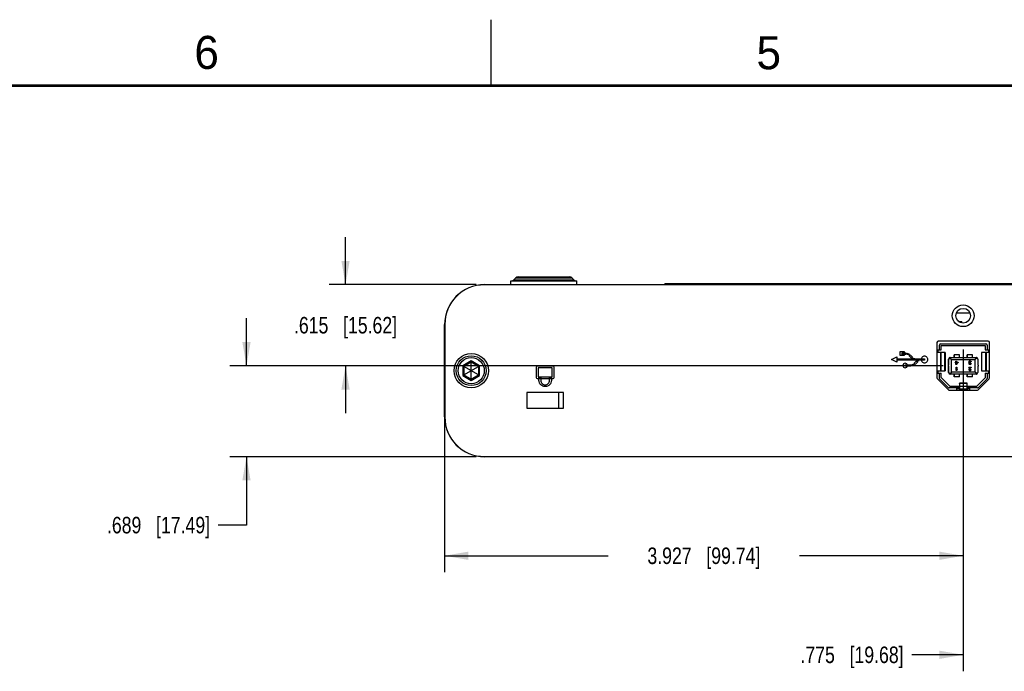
# Model space of a CAD drawing. Header units: inches. Extents: x 0 to 34, y 0 to 22.
# Tile 14 of 37: x 9.2 to 16.6, y 17.1 to 22. Entities that reach past the tile are written whole.
import ezdxf

# ---------------------------------------------------------------- set-up
doc = ezdxf.new("R2010")
doc.units = ezdxf.units.IN
doc.header["$LTSCALE"] = 1.87
doc.header["$MEASUREMENT"] = 0
doc.layers.get('0').update_dxf_attribs({"linetype": 'CONTINUOUS'})
for name, color, linetype in [('02___PRT_ALL_AXES', 7, 'CONTINUOUS'), ('DATUMCURVES', 7, 'CONTINUOUS'), ('DIMENSIONS', 7, 'CONTINUOUS')]:
    doc.layers.add(name, color=color, linetype=linetype)
doc.styles.get("Standard").update_dxf_attribs({"font": 'txt', "width": 0.8})
doc.styles.add('TEXTSTYLE_2', font='txt')
doc.dimstyles.new('DIMSTYLE_1', dxfattribs={"dimtxt": 0.125, "dimasz": 0.18, "dimexe": 0.18, "dimexo": 0.0625, "dimgap": 0.09, "dimtad": 0, "dimtih": 1, "dimtoh": 1, "dimdec": 3, "dimzin": 4, "dimdsep": 46, "dimtxsty": 'STANDARD', "dimblk": '_FILLED', "dimblk1": '_FILLED', "dimblk2": '_FILLED', "dimcen": 0.09, "dimadec": 0, "dimazin": 0, "dimtp": 0.001, "dimtm": 0.001, "dimtfac": 1, "dimtdec": 3, "dimtofl": 0, "dimtmove": 0, "dimatfit": 3, "dimldrblk": '_FILLED', "dimfxl": 1, "dimtolj": 1, "dimtzin": 4, "dimarcsym": 0})

# ---------------------------------------------------------------- blocks, each defined once
blk = doc.blocks.new('_FILLED')
at = {"color": 0, "linetype": 'BYBLOCK'}
blk.add_solid([(0, 0), (-1, 0.174), (-1, -0.174)], dxfattribs=at)
blk = doc.blocks.new('*D16')
at = {"layer": 'DIMENSIONS', "color": 2, "linetype": 'CONTINUOUS'}
for p, q in [((11.646, 19.9938), (11.646, 20.3538)), ((12.6352, 19.9938), (11.521, 19.9938)), ((16.1707, 19.379), (11.521, 19.379)), ((11.646, 19.379), (11.646, 19.019))]:
    blk.add_line(p, q, dxfattribs=at)
at = {"layer": 'DIMENSIONS', "color": 2, "linetype": 'CONTINUOUS', "xscale": 0.18, "yscale": 0.18, "zscale": 0.18}
for p, rotation in [((11.646, 19.9938), 270), ((11.646, 19.379), 90)]:
    blk.add_blockref('_FILLED', p, dxfattribs=dict(at, rotation=rotation))
at = {"layer": 'DIMENSIONS', "color": 2, "linetype": 'CONTINUOUS', "insert": (11.646, 19.7489), "char_height": 0.125, "width": 1.225, "attachment_point": 2, "line_spacing_factor": 0.9}
blk.add_mtext('.615{\\Ftxt.shx;\\W1.000000;\\H0.125000; }[15.62]', dxfattribs=at)
blk = doc.blocks.new('*D17')
at = {"layer": 'DIMENSIONS', "color": 2, "linetype": 'CONTINUOUS'}
for p, q in [((10.896, 19.379), (10.896, 19.739)), ((16.1707, 19.379), (10.771, 19.379)), ((12.6352, 18.6903), (10.771, 18.6903)), ((10.896, 18.6903), (10.896, 18.1726)), ((10.896, 18.1726), (10.6828, 18.1726))]:
    blk.add_line(p, q, dxfattribs=at)
at = {"layer": 'DIMENSIONS', "color": 2, "linetype": 'CONTINUOUS', "xscale": 0.18, "yscale": 0.18, "zscale": 0.18}
for p, rotation in [((10.896, 19.379), 270), ((10.896, 18.6903), 90)]:
    blk.add_blockref('_FILLED', p, dxfattribs=dict(at, rotation=rotation))
at = {"layer": 'DIMENSIONS', "color": 2, "linetype": 'CONTINUOUS', "insert": (10.6203, 18.2351), "char_height": 0.125, "width": 1.225, "attachment_point": 3, "line_spacing_factor": 0.9}
blk.add_mtext('.689{\\Ftxt.shx;\\W1.000000;\\H0.125000; }[17.49]', dxfattribs=at)
blk = doc.blocks.new('*D18')
at = {"layer": 'DIMENSIONS', "color": 2, "linetype": 'CONTINUOUS'}
for p, q in [((12.396, 19.6295), (12.396, 17.8153)), ((16.3229, 19.5027), (16.3229, 17.8153)), ((12.396, 17.9403), (13.6345, 17.9403)), ((16.3229, 17.9403), (15.0845, 17.9403))]:
    blk.add_line(p, q, dxfattribs=at)
at = {"layer": 'DIMENSIONS', "color": 2, "linetype": 'CONTINUOUS', "xscale": 0.18, "yscale": 0.18, "zscale": 0.18, "rotation": 180}
blk.add_blockref('_FILLED', (12.396, 17.9403), dxfattribs=at)
at = {"layer": 'DIMENSIONS', "color": 2, "linetype": 'CONTINUOUS', "xscale": 0.18, "yscale": 0.18, "zscale": 0.18}
blk.add_blockref('_FILLED', (16.3229, 17.9403), dxfattribs=at)
at = {"layer": 'DIMENSIONS', "color": 2, "linetype": 'CONTINUOUS', "insert": (14.3595, 18.0028), "char_height": 0.125, "width": 1.325, "attachment_point": 2, "line_spacing_factor": 0.9}
blk.add_mtext('3.927{\\Ftxt.shx;\\W1.000000;\\H0.125000; }[99.74]', dxfattribs=at)
blk = doc.blocks.new('*D19')
at = {"layer": 'DIMENSIONS', "color": 2, "linetype": 'CONTINUOUS'}
for p, q in [((17.0977, 19.5405), (17.0977, 17.0653)), ((16.3229, 19.5027), (16.3229, 17.0653)), ((16.3229, 17.1903), (15.9341, 17.1903)), ((17.0977, 17.1903), (17.4577, 17.1903))]:
    blk.add_line(p, q, dxfattribs=at)
at = {"layer": 'DIMENSIONS', "color": 2, "linetype": 'CONTINUOUS', "xscale": 0.18, "yscale": 0.18, "zscale": 0.18}
blk.add_blockref('_FILLED', (16.3229, 17.1903), dxfattribs=at)
at = {"layer": 'DIMENSIONS', "color": 2, "linetype": 'CONTINUOUS', "xscale": 0.18, "yscale": 0.18, "zscale": 0.18, "rotation": 180}
blk.add_blockref('_FILLED', (17.0977, 17.1903), dxfattribs=at)
at = {"layer": 'DIMENSIONS', "color": 2, "linetype": 'CONTINUOUS', "insert": (15.8716, 17.2528), "char_height": 0.125, "width": 1.225, "attachment_point": 3, "line_spacing_factor": 0.9}
blk.add_mtext('.775{\\Ftxt.shx;\\W1.000000;\\H0.125000; }[19.68]', dxfattribs=at)

msp = doc.modelspace()

# ---------------------------------------------------------------- linework, layer by layer
at = {"color": 2, "linetype": 'CONTINUOUS'}
msp.add_line((12.75, 21.5), (12.75, 22), dxfattribs=at)
at = {"color": 7, "linetype": 'CONTINUOUS'}
for p, q in [((12.6977, 19.9938), (12.8977, 19.9938)), ((18.8977, 19.992), (12.6977, 19.992)), ((12.9354, 20.0447), (12.92, 20.0293)), ((12.92, 20.0293), (13.3754, 20.0293)), ((12.9354, 20.0447), (13.36, 20.0447)), ((12.9531, 20.052), (13.3424, 20.052)), ((13.36, 20.0447), (13.3754, 20.0293)), ((13.3977, 19.9938), (14.0627, 19.9938)), ((14.0627, 20.002), (14.0627, 19.992)), ((14.0627, 20.002), (17.5327, 20.002)), ((14.0927, 20.002), (14.0927, 19.992)), ((16.2713, 19.78), (16.3741, 19.78)), ((16.3227, 19.814), (16.3227, 19.8135)), ((12.396, 18.992), (12.396, 19.692)), ((12.3977, 19.692), (12.3977, 18.992)), ((16.2812, 19.7215), (16.2851, 19.7215)), ((16.2851, 19.7215), (16.2851, 19.7174)), ((16.2882, 19.7143), (16.2882, 19.715)), ((16.2882, 19.715), (16.3132, 19.715)), ((16.3132, 19.7035), (16.3132, 19.715)), ((16.3227, 19.702), (16.3227, 19.7025)), ((16.3597, 19.7215), (16.3599, 19.7215)), ((16.3597, 19.7215), (16.3597, 19.7169)), ((16.3599, 19.7215), (16.3642, 19.7215)), ((16.3599, 19.7215), (16.3599, 19.7171)), ((16.1244, 19.5552), (16.1244, 19.2873)), ((16.5114, 19.5652), (16.1344, 19.5652)), ((16.1437, 19.4991), (16.1437, 19.5363)), ((16.1535, 19.5461), (16.4941, 19.5461)), ((16.5039, 19.5363), (16.5039, 19.5363)), ((16.5039, 19.5363), (16.5039, 19.4991)), ((16.5214, 19.2873), (16.5214, 19.5552)), ((16.1244, 19.4991), (16.1574, 19.4991)), ((16.1859, 19.4794), (16.1244, 19.4794)), ((16.1325, 19.4794), (16.1325, 19.4991)), ((16.1511, 19.4794), (16.1511, 19.3416)), ((16.1532, 19.4794), (16.1532, 19.3416)), ((16.1574, 19.5322), (16.4901, 19.5322)), ((16.1574, 19.4991), (16.1574, 19.5322)), ((16.1839, 19.3416), (16.1839, 19.4794)), ((16.1859, 19.4794), (16.1859, 19.3416)), ((16.2543, 19.4416), (16.2545, 19.4605)), ((16.2939, 19.4622), (16.2545, 19.4622)), ((16.2545, 19.4605), (16.2545, 19.4622)), ((16.2545, 19.4622), (16.2546, 19.4416)), ((16.294, 19.4416), (16.2939, 19.4622)), ((16.3527, 19.4416), (16.3529, 19.4605)), ((16.3923, 19.4622), (16.3529, 19.4622)), ((16.3529, 19.4605), (16.3529, 19.4622)), ((16.3529, 19.4622), (16.353, 19.4416)), ((16.3924, 19.4416), (16.3923, 19.4622)), ((16.4961, 19.4794), (16.4607, 19.4794)), ((16.4607, 19.4794), (16.4607, 19.3416)), ((16.4628, 19.4794), (16.4628, 19.3416)), ((16.4893, 19.5322), (16.4893, 19.4991)), ((16.4893, 19.4991), (16.5214, 19.4991)), ((16.4901, 19.5322), (16.4901, 19.4991)), ((16.4938, 19.3416), (16.4938, 19.4794)), ((16.4961, 19.4794), (16.4961, 19.3416)), ((16.5214, 19.4794), (16.4962, 19.4794)), ((16.4962, 19.3416), (16.4962, 19.4794)), ((16.5137, 19.4991), (16.5137, 19.4794)), ((16.514, 19.4991), (16.514, 19.4794)), ((12.5977, 19.4158), (12.5338, 19.3789)), ((12.5977, 19.4062), (12.5422, 19.3741)), ((12.6616, 19.3789), (12.5977, 19.4158)), ((12.5977, 19.4158), (12.5977, 19.4062)), ((12.5977, 19.2779), (12.5977, 19.4062)), ((12.6533, 19.3741), (12.5977, 19.4062)), ((16.2134, 19.4298), (16.2127, 19.4298)), ((16.2127, 19.3835), (16.2127, 19.4298)), ((16.2134, 19.3835), (16.2134, 19.4298)), ((16.2196, 19.4402), (16.2332, 19.4266)), ((16.2252, 19.4416), (16.4221, 19.4416)), ((16.2332, 19.4266), (16.4143, 19.4266)), ((16.2332, 19.3314), (16.2332, 19.4266)), ((16.2545, 19.4509), (16.2544, 19.4416)), ((16.2633, 19.4075), (16.2685, 19.4075)), ((16.2633, 19.4043), (16.2633, 19.4075)), ((16.2685, 19.4043), (16.2633, 19.4043)), ((16.2685, 19.415), (16.2717, 19.415)), ((16.2685, 19.4075), (16.2685, 19.415)), ((16.2685, 19.3898), (16.2685, 19.4043)), ((16.2717, 19.3898), (16.2685, 19.3898)), ((16.2717, 19.415), (16.2717, 19.4075)), ((16.2717, 19.4075), (16.2843, 19.4075)), ((16.2806, 19.4043), (16.2717, 19.4043)), ((16.2717, 19.4043), (16.2717, 19.3941)), ((16.2717, 19.3898), (16.2843, 19.4043)), ((16.2806, 19.4043), (16.2717, 19.3941)), ((16.2843, 19.4043), (16.2827, 19.4025)), ((16.2843, 19.4075), (16.2843, 19.4043)), ((16.2843, 19.4075), (16.2843, 19.4043)), ((16.2843, 19.4043), (16.2843, 19.4043)), ((16.3529, 19.4509), (16.3528, 19.4416)), ((16.3662, 19.4107), (16.3657, 19.4091)), ((16.3657, 19.407), (16.3657, 19.4091)), ((16.3657, 19.407), (16.3662, 19.4048)), ((16.3673, 19.4124), (16.3662, 19.4107)), ((16.3662, 19.4048), (16.3673, 19.4032)), ((16.3667, 19.399), (16.3662, 19.3968)), ((16.3662, 19.3957), (16.3662, 19.3968)), ((16.3662, 19.3957), (16.3667, 19.3936)), ((16.3678, 19.4006), (16.3667, 19.399)), ((16.3667, 19.3936), (16.3688, 19.3914)), ((16.3688, 19.4134), (16.3673, 19.4124)), ((16.3673, 19.4032), (16.3699, 19.4022)), ((16.3699, 19.4022), (16.3678, 19.4006)), ((16.3688, 19.4102), (16.3683, 19.4091)), ((16.3683, 19.4091), (16.3688, 19.4102)), ((16.3683, 19.4091), (16.3683, 19.4091)), ((16.3683, 19.4091), (16.3683, 19.407)), ((16.3683, 19.4091), (16.3683, 19.407)), ((16.3683, 19.407), (16.3683, 19.407)), ((16.3683, 19.407), (16.3694, 19.4048)), ((16.3694, 19.4048), (16.3683, 19.407)), ((16.3709, 19.4145), (16.3688, 19.4134)), ((16.3688, 19.4102), (16.3699, 19.4113)), ((16.3699, 19.399), (16.3688, 19.3968)), ((16.3688, 19.3968), (16.3699, 19.399)), ((16.3688, 19.3968), (16.3688, 19.3968)), ((16.3688, 19.3968), (16.3688, 19.3957)), ((16.3688, 19.3968), (16.3688, 19.3957)), ((16.3688, 19.3957), (16.3688, 19.3957)), ((16.3688, 19.3957), (16.3699, 19.3941)), ((16.3699, 19.3941), (16.3688, 19.3957)), ((16.3688, 19.3914), (16.3709, 19.3904)), ((16.3694, 19.4048), (16.3694, 19.4048)), ((16.3694, 19.4048), (16.3709, 19.4038)), ((16.3709, 19.4038), (16.3694, 19.4048)), ((16.3699, 19.4113), (16.3709, 19.4118)), ((16.3709, 19.4), (16.3699, 19.399)), ((16.3699, 19.399), (16.3709, 19.4)), ((16.3699, 19.3941), (16.3699, 19.3941)), ((16.3699, 19.3941), (16.3714, 19.3931)), ((16.3715, 19.3931), (16.3699, 19.3941)), ((16.373, 19.415), (16.3709, 19.4145)), ((16.3709, 19.4118), (16.3736, 19.4124)), ((16.3741, 19.4032), (16.3709, 19.4038)), ((16.3709, 19.4), (16.3741, 19.4011)), ((16.3709, 19.3904), (16.3746, 19.3898)), ((16.3741, 19.3925), (16.3715, 19.3931)), ((16.373, 19.415), (16.3772, 19.415)), ((16.3767, 19.4124), (16.3736, 19.4124)), ((16.3741, 19.4032), (16.3762, 19.4032)), ((16.3762, 19.4011), (16.3741, 19.4011)), ((16.3741, 19.3925), (16.3762, 19.3925)), ((16.3757, 19.3898), (16.3746, 19.3898)), ((16.3757, 19.3898), (16.3793, 19.3904)), ((16.3762, 19.4032), (16.3762, 19.4011)), ((16.3788, 19.3931), (16.3762, 19.3925)), ((16.3767, 19.4124), (16.3793, 19.4118)), ((16.3793, 19.4145), (16.3772, 19.415)), ((16.3804, 19.3941), (16.3788, 19.3931)), ((16.3814, 19.4134), (16.3793, 19.4145)), ((16.3793, 19.4118), (16.3804, 19.4113)), ((16.3793, 19.3904), (16.3814, 19.3914)), ((16.3804, 19.4113), (16.3814, 19.4102)), ((16.3814, 19.3957), (16.3804, 19.3941)), ((16.3814, 19.4134), (16.383, 19.4124)), ((16.383, 19.4124), (16.3814, 19.4134)), ((16.3814, 19.4102), (16.382, 19.4091)), ((16.3814, 19.3957), (16.3841, 19.3957)), ((16.3835, 19.3936), (16.3814, 19.3914)), ((16.3814, 19.3914), (16.3835, 19.3936)), ((16.3846, 19.4091), (16.382, 19.4091)), ((16.383, 19.4124), (16.384, 19.4107)), ((16.3841, 19.4107), (16.383, 19.4124)), ((16.384, 19.3957), (16.3835, 19.3936)), ((16.3835, 19.3936), (16.3841, 19.3957)), ((16.3835, 19.3936), (16.3835, 19.3936)), ((16.384, 19.4107), (16.3846, 19.4091)), ((16.3846, 19.4091), (16.3841, 19.4107)), ((16.4278, 19.4402), (16.4143, 19.4266)), ((16.4143, 19.3314), (16.4143, 19.4266)), ((16.4339, 19.4298), (16.4339, 19.3835)), ((12.5338, 19.3789), (12.5338, 19.3051)), ((12.5338, 19.3789), (12.5422, 19.3741)), ((12.5338, 19.3051), (12.5422, 19.31)), ((12.5422, 19.3741), (12.5422, 19.31)), ((12.6533, 19.31), (12.5422, 19.3741)), ((12.5422, 19.31), (12.6533, 19.3741)), ((12.5422, 19.31), (12.5977, 19.2779)), ((12.5977, 19.2779), (12.6533, 19.31)), ((12.6616, 19.3789), (12.6533, 19.3741)), ((12.6533, 19.3741), (12.6533, 19.31)), ((12.6616, 19.3051), (12.6533, 19.31)), ((12.6616, 19.3051), (12.6616, 19.3789)), ((16.1244, 19.3416), (16.1859, 19.3416)), ((16.1244, 19.3219), (16.1574, 19.3219)), ((16.1325, 19.3219), (16.1325, 19.3416)), ((16.1437, 19.2839), (16.1437, 19.3219)), ((16.1574, 19.29), (16.1574, 19.3219)), ((16.2127, 19.3282), (16.2127, 19.3745)), ((16.2127, 19.3282), (16.2134, 19.3282)), ((16.2134, 19.3282), (16.2134, 19.3745)), ((16.2196, 19.3179), (16.2332, 19.3314)), ((16.4221, 19.3164), (16.2252, 19.3164)), ((16.4143, 19.3314), (16.2332, 19.3314)), ((16.2545, 19.2975), (16.2543, 19.3164)), ((16.2544, 19.3164), (16.2545, 19.3071)), ((16.2546, 19.3164), (16.2545, 19.2958)), ((16.2709, 19.3692), (16.274, 19.3692)), ((16.2709, 19.344), (16.2709, 19.3692)), ((16.274, 19.344), (16.2709, 19.344)), ((16.274, 19.3692), (16.274, 19.3483)), ((16.2772, 19.352), (16.274, 19.3483)), ((16.274, 19.344), (16.2772, 19.3477)), ((16.2771, 19.3477), (16.2772, 19.3477)), ((16.2772, 19.352), (16.2772, 19.3477)), ((16.2939, 19.2958), (16.294, 19.3164)), ((16.3529, 19.2975), (16.3527, 19.3164)), ((16.3528, 19.3164), (16.3529, 19.3071)), ((16.353, 19.3164), (16.3529, 19.2958)), ((16.3657, 19.3692), (16.3846, 19.3692)), ((16.3657, 19.3665), (16.3657, 19.3692)), ((16.3804, 19.3665), (16.3657, 19.3665)), ((16.3662, 19.3531), (16.3657, 19.3509)), ((16.3657, 19.3499), (16.3657, 19.3509)), ((16.3657, 19.3499), (16.3662, 19.3477)), ((16.3673, 19.3547), (16.3662, 19.3531)), ((16.3662, 19.3477), (16.3683, 19.3456)), ((16.3804, 19.3665), (16.3673, 19.3547)), ((16.3683, 19.3456), (16.3704, 19.3445)), ((16.3699, 19.3531), (16.3688, 19.3509)), ((16.3688, 19.3509), (16.3699, 19.3531)), ((16.3688, 19.3509), (16.3688, 19.3509)), ((16.3688, 19.3509), (16.3688, 19.3499)), ((16.3688, 19.3509), (16.3688, 19.3499)), ((16.3688, 19.3499), (16.3688, 19.3499)), ((16.3688, 19.3499), (16.3699, 19.3483)), ((16.3699, 19.3483), (16.3688, 19.3499)), ((16.3846, 19.3665), (16.3699, 19.3531)), ((16.3699, 19.3531), (16.3846, 19.3665)), ((16.3699, 19.3531), (16.3699, 19.3531)), ((16.3699, 19.3483), (16.3699, 19.3483)), ((16.3699, 19.3483), (16.3714, 19.3472)), ((16.3715, 19.3472), (16.3699, 19.3483)), ((16.3704, 19.3445), (16.3736, 19.344)), ((16.3741, 19.3467), (16.3715, 19.3472)), ((16.3757, 19.344), (16.3736, 19.344)), ((16.3741, 19.3467), (16.3762, 19.3467)), ((16.3757, 19.344), (16.3793, 19.3445)), ((16.3788, 19.3472), (16.3762, 19.3467)), ((16.3804, 19.3483), (16.3788, 19.3472)), ((16.3793, 19.3445), (16.3814, 19.3456)), ((16.3814, 19.3499), (16.3804, 19.3483)), ((16.3814, 19.3499), (16.3841, 19.3499)), ((16.3814, 19.3456), (16.3835, 19.3477)), ((16.3835, 19.3477), (16.3841, 19.3499)), ((16.3846, 19.3692), (16.3846, 19.3665)), ((16.3846, 19.3692), (16.3846, 19.3665)), ((16.3846, 19.3665), (16.3846, 19.3665)), ((16.3923, 19.2958), (16.3924, 19.3164)), ((16.4278, 19.3179), (16.4143, 19.3314)), ((16.4339, 19.3745), (16.4339, 19.3282)), ((16.4607, 19.3416), (16.4961, 19.3416)), ((16.4893, 19.3219), (16.5214, 19.3219)), ((16.4893, 19.3219), (16.4893, 19.2889)), ((16.4901, 19.3219), (16.4901, 19.2889)), ((16.4962, 19.3416), (16.5214, 19.3416)), ((16.5039, 19.3219), (16.5039, 19.2839)), ((16.5137, 19.3416), (16.5137, 19.3219)), ((16.514, 19.3416), (16.514, 19.3219)), ((12.5338, 19.3051), (12.5977, 19.2683)), ((12.5977, 19.2683), (12.6616, 19.3051)), ((12.5977, 19.2683), (12.5977, 19.2779)), ((16.1274, 19.2802), (16.2105, 19.1971)), ((16.1465, 19.277), (16.2088, 19.2148)), ((16.1574, 19.29), (16.2216, 19.2259)), ((16.2545, 19.3071), (16.2545, 19.3057)), ((16.2545, 19.2958), (16.2545, 19.2975)), ((16.2939, 19.2958), (16.2545, 19.2958)), ((16.3531, 19.2475), (16.294, 19.2475)), ((16.294, 19.2459), (16.294, 19.2475)), ((16.294, 19.2475), (16.294, 19.2466)), ((16.294, 19.2466), (16.3531, 19.2466)), ((16.294, 19.2466), (16.2942, 19.2259)), ((16.3529, 19.3071), (16.3529, 19.3057)), ((16.3529, 19.2958), (16.3529, 19.2975)), ((16.3923, 19.2958), (16.3529, 19.2958)), ((16.3531, 19.2466), (16.3531, 19.2475)), ((16.3533, 19.2259), (16.3531, 19.2466)), ((16.4893, 19.2889), (16.4251, 19.2259)), ((16.4259, 19.2259), (16.4901, 19.2889)), ((16.4354, 19.1971), (16.5185, 19.2802)), ((16.4388, 19.2148), (16.501, 19.277)), ((16.4893, 19.2889), (16.4901, 19.2889)), ((13.0177, 19.177), (13.0177, 19.057)), ((13.2977, 19.177), (13.0177, 19.177)), ((13.2577, 19.177), (13.2577, 19.057)), ((13.2977, 19.057), (13.2977, 19.177)), ((16.2746, 19.2119), (16.2157, 19.2119)), ((16.2176, 19.1942), (16.4283, 19.1942)), ((16.2216, 19.2259), (16.2941, 19.2259)), ((16.2745, 19.2119), (16.2745, 19.2259)), ((16.2942, 19.2109), (16.2745, 19.2109)), ((16.2745, 19.2082), (16.2942, 19.2082)), ((16.2746, 19.1942), (16.2746, 19.2119)), ((16.2942, 19.2134), (16.2941, 19.2256)), ((16.2942, 19.2259), (16.4259, 19.2259)), ((16.2942, 19.2259), (16.2943, 19.2008)), ((16.3533, 19.2008), (16.2943, 19.2008)), ((16.2943, 19.2008), (16.2943, 19.1942)), ((16.3533, 19.2008), (16.3533, 19.2259)), ((16.3729, 19.2109), (16.3533, 19.2109)), ((16.3533, 19.2082), (16.373, 19.2082)), ((16.3533, 19.2008), (16.3533, 19.1942)), ((16.3726, 19.2109), (16.3726, 19.2259)), ((16.373, 19.2119), (16.373, 19.2259)), ((16.4319, 19.2119), (16.373, 19.2119)), ((16.373, 19.1942), (16.373, 19.2119)), ((13.0177, 19.057), (13.2977, 19.057)), ((12.6977, 18.692), (18.8977, 18.692)), ((18.8977, 18.6903), (12.6977, 18.6903))]:
    msp.add_line(p, q, dxfattribs=at)
at = {"color": 7, "linetype": 'CONTINUOUS', "const_width": 0.02}
msp.add_lwpolyline([(33.5, 21.5), (0.5, 21.5)], dxfattribs=at)
at = {"color": 7, "linetype": 'CONTINUOUS'}
for centre, radius in [((16.3227, 19.758), 0.0555), ((12.5977, 19.342), 0.113), ((12.5977, 19.342), 0.099)]:
    msp.add_circle(centre, radius, dxfattribs=at)
for centre, radius, start, end in [((12.6977, 19.692), 0.3017, 90, 180), ((12.6977, 19.692), 0.3, 90, 180), ((12.9024, 20.047), 0.025, 270, 315.00001), ((12.9531, 20.027), 0.025, 90, 135.00001), ((13.3424, 20.027), 0.025, 44.99999, 90), ((13.3931, 20.047), 0.025, 224.99999, 270), ((16.1344, 19.5552), 0.01, 90, 180), ((16.1535, 19.5363), 0.00984, 90.00443, 179.99575), ((16.4941, 19.5363), 0.00984, 0.00425, 89.99557), ((16.5114, 19.5552), 0.01, 0, 90), ((16.2245, 19.4298), 0.0118, 90.00443, 179.99575), ((16.2127, 19.379), 0.00453, 90.00309, 269.99691), ((16.2245, 19.3282), 0.0118, 180.00425, 269.99557), ((16.1344, 19.2873), 0.01, 180, 225), ((16.1535, 19.2839), 0.00984, 179.99783, 225.00205), ((22.1964, 19.2631), 5.9025, 180.21632, 180.36394), ((16.4941, 19.2839), 0.00984, 314.99795, 0.00217), ((16.5114, 19.2873), 0.01, 315, 360), ((16.2157, 19.2217), 0.00984, 224.99773, 270.00214), ((16.2176, 19.2042), 0.01, 225, 270), ((16.4283, 19.2042), 0.01, 270, 315), ((16.4319, 19.2217), 0.00984, 269.99786, 315.00227), ((12.6977, 18.992), 0.3017, 180, 270), ((12.6977, 18.992), 0.3, 180, 270)]:
    msp.add_arc(centre, radius, start, end, dxfattribs=at)
for centre, major_axis, ratio, start_param, end_param in [((16.2253, 19.4298), (0.0119, 0), 0.995702, 2.069438, 3.141593), ((16.2253, 19.4298), (-0.00838, 0.00836), 0.99569, -0.783958, -0.285317), ((16.4221, 19.4298), (-0.00838, 0.00836), 0.99569, -1.2826, -0.783958), ((16.4221, 19.4298), (0, 0.0118), 0.995678, -1.570796, -0.498642), ((16.2134, 19.379), (0.00455, 0), 0.995702, 1.570796, 4.712389), ((16.2253, 19.3282), (0.0119, 0), 0.995702, -3.141593, -2.069438), ((16.2253, 19.3282), (0.00838, 0.00836), 0.99569, -2.856276, -2.357634), ((16.4221, 19.3282), (0.00838, 0.00836), 0.99569, -2.357634, -1.858993), ((16.4221, 19.3282), (0, 0.0118), 0.995678, -2.642951, -1.570796), ((16.4339, 19.379), (0, 0.00453), 0.995678, -3.141593, 0)]:
    msp.add_ellipse(centre, major_axis=major_axis, ratio=ratio, start_param=start_param, end_param=end_param, dxfattribs=at)
at = {"layer": '02___PRT_ALL_AXES', "color": 7, "linetype": 'CONTINUOUS'}
for p, q in [((12.8977, 19.992), (12.8977, 20.022)), ((12.8977, 20.022), (13.3977, 20.022)), ((13.3977, 19.992), (13.3977, 20.022))]:
    msp.add_line(p, q, dxfattribs=at)
for centre, radius in [((16.3227, 19.758), 0.0825), ((12.5977, 19.342), 0.13)]:
    msp.add_circle(centre, radius, dxfattribs=at)
at = {"layer": '02___PRT_ALL_AXES', "color": 3, "linetype": 'CONTINUOUS'}
msp.add_circle((16.3227, 19.758), 0.056, dxfattribs=at)
at = {"layer": 'DATUMCURVES', "color": 40, "linetype": 'CONTINUOUS'}
for p, q in [((15.8454, 19.4557), (15.8454, 19.4863)), ((15.8454, 19.4863), (15.8763, 19.4863)), ((15.8608, 19.4653), (15.8608, 19.4766)), ((15.8608, 19.4766), (15.8875, 19.4766)), ((15.8608, 19.4709), (15.8875, 19.4709)), ((15.8875, 19.4653), (15.8608, 19.4653)), ((15.8763, 19.4863), (15.8763, 19.4557)), ((15.8875, 19.4766), (15.8875, 19.4653)), ((15.89, 19.4651), (15.8906, 19.4764)), ((15.8968, 19.4755), (15.8946, 19.4647)), ((15.9027, 19.4739), (15.8992, 19.4634)), ((15.9036, 19.4616), (15.9085, 19.4715)), ((15.914, 19.4684), (15.9076, 19.4592)), ((15.9113, 19.4563), (15.9188, 19.4647)), ((15.9133, 19.4548), (15.921, 19.4627)), ((15.921, 19.4627), (15.9394, 19.4444)), ((15.7811, 19.4261), (15.8203, 19.4457)), ((15.8203, 19.4065), (15.7811, 19.4261)), ((15.8203, 19.4457), (15.8203, 19.4065)), ((15.8203, 19.4318), (16.0302, 19.4318)), ((16.0302, 19.4206), (15.8203, 19.4206)), ((15.8763, 19.4557), (15.8454, 19.4557)), ((15.8831, 19.3869), (15.9259, 19.3869)), ((15.8831, 19.3758), (15.8831, 19.3869)), ((15.9314, 19.4365), (15.9133, 19.4548)), ((15.9259, 19.3869), (15.9259, 19.3758)), ((15.929, 19.3761), (15.9283, 19.3871)), ((15.9394, 19.4444), (15.9314, 19.4365)), ((15.9351, 19.3767), (15.933, 19.3878)), ((15.9336, 19.4345), (15.9411, 19.4428)), ((15.9376, 19.3891), (15.9411, 19.3785)), ((15.9385, 19.4307), (15.9449, 19.4398)), ((15.9468, 19.3807), (15.942, 19.3908)), ((15.949, 19.4373), (15.9435, 19.4274)), ((15.9523, 19.3838), (15.9459, 19.3933)), ((15.9535, 19.4351), (15.949, 19.4248)), ((15.9572, 19.3878), (15.9497, 19.3961)), ((15.9517, 19.3977), (15.9704, 19.4164)), ((15.9596, 19.3897), (15.9517, 19.3977)), ((15.9581, 19.4336), (15.955, 19.4228)), ((15.9784, 19.4087), (15.9596, 19.3897)), ((15.9609, 19.4215), (15.9627, 19.4325)), ((15.9676, 19.4318), (15.9669, 19.4208)), ((15.9704, 19.4164), (15.9784, 19.4087)), ((15.9808, 19.4107), (15.9733, 19.4191)), ((15.9793, 19.4237), (15.9856, 19.4144)), ((15.9909, 19.4175), (15.9859, 19.4274)), ((15.9964, 19.4197), (15.9929, 19.4303)), ((16.0302, 19.4318), (16.0302, 19.4206)), ((13.0918, 19.2879), (13.0918, 19.3712)), ((13.0987, 19.3781), (13.2168, 19.3781)), ((13.1056, 19.3642), (13.1056, 19.2948)), ((13.2098, 19.3642), (13.1056, 19.3642)), ((13.2098, 19.2948), (13.2098, 19.3642)), ((13.2237, 19.3712), (13.2237, 19.2879)), ((15.9259, 19.3758), (15.8831, 19.3758)), ((13.2168, 19.2809), (13.0987, 19.2809)), ((13.1056, 19.2948), (13.2098, 19.2948)), ((13.1103, 19.2686), (13.1103, 19.2879)), ((13.1103, 19.2879), (13.1242, 19.2879)), ((13.1242, 19.2879), (13.1242, 19.2686)), ((13.1913, 19.2686), (13.1913, 19.2879)), ((13.1913, 19.2879), (13.2052, 19.2879)), ((13.2052, 19.2879), (13.2052, 19.2686))]:
    msp.add_line(p, q, dxfattribs=at)
for points in [[(15.8831, 19.3981), (15.8787, 19.3981), (15.87, 19.3945), (15.8645, 19.3814), (15.87, 19.3682), (15.8787, 19.3646), (15.8831, 19.3646)], [(15.8831, 19.3646), (15.8875, 19.3646), (15.8963, 19.3682), (15.9017, 19.3814), (15.8963, 19.3945), (15.8875, 19.3981), (15.8831, 19.3981)], [(13.0918, 19.3712), (13.0918, 19.3745), (13.0954, 19.3781), (13.0987, 19.3781)], [(13.2168, 19.3781), (13.22, 19.3781), (13.2237, 19.3745), (13.2237, 19.3712)], [(13.0987, 19.2809), (13.0954, 19.2809), (13.0918, 19.2846), (13.0918, 19.2879)], [(13.2237, 19.2879), (13.2237, 19.2846), (13.22, 19.2809), (13.2168, 19.2809)]]:
    msp.add_open_spline(points, degree=3, dxfattribs=at)
for points, knots in [([(16.0302, 19.4514), (16.0268, 19.4514), (16.02, 19.45), (16.0119, 19.4445), (16.0064, 19.4364), (16.0043, 19.4262), (16.0064, 19.4161), (16.0119, 19.408), (16.02, 19.4024), (16.0272, 19.4009), (16.0309, 19.401), (16.0313, 19.401)], [0, 0, 0, 0, 0.123282, 0.246563, 0.369845, 0.493126, 0.61642, 0.739714, 0.863008, 0.986302, 1, 1, 1, 1]), ([(16.0313, 19.401), (16.0343, 19.4012), (16.0406, 19.4026), (16.0484, 19.408), (16.054, 19.4161), (16.0561, 19.4262), (16.054, 19.4364), (16.0484, 19.4445), (16.0403, 19.45), (16.0336, 19.4514), (16.0302, 19.4514)], [0, 0, 0, 0, 0.112682, 0.239449, 0.366216, 0.492983, 0.619737, 0.746491, 0.873246, 1, 1, 1, 1]), ([(13.2052, 19.2686), (13.2052, 19.2565), (13.1972, 19.2375), (13.1765, 19.2237), (13.1577, 19.2199), (13.139, 19.2237), (13.1182, 19.2375), (13.1103, 19.2565), (13.1103, 19.2686)], [0, 0, 0, 0, 0.247564, 0.371654, 0.50003, 0.628391, 0.752454, 1, 1, 1, 1]), ([(13.1242, 19.2686), (13.1242, 19.2601), (13.1298, 19.2466), (13.1445, 19.2369), (13.1577, 19.2342), (13.171, 19.2369), (13.1857, 19.2466), (13.1913, 19.2601), (13.1913, 19.2686)], [0, 0, 0, 0, 0.247533, 0.371599, 0.499944, 0.62836, 0.752459, 1, 1, 1, 1])]:
    msp.add_open_spline(points, degree=3, knots=knots, dxfattribs=at)

# ---------------------------------------------------------------- texts
at = {"color": 2, "linetype": 'CONTINUOUS', "char_height": 0.25, "width": 0.25, "attachment_point": 1, "line_spacing_factor": 0.9, "style": 'TEXTSTYLE_2'}
for s, insert in [('6', (10.5012, 21.8772)), ('5', (14.7577, 21.8747))]:
    msp.add_mtext(s, dxfattribs=dict(at, insert=insert))

# ---------------------------------------------------------------- dimensions: what is measured, and where the dimension line sits
at = {"layer": 'DIMENSIONS', "color": 2, "linetype": 'CONTINUOUS'}
for base, p1, p2, picture, middle in [((11.646, 19.379), (12.6352, 19.9938), (16.1707, 19.379), '*D16', (11.521, 19.6864)), ((10.896, 18.6903), (16.1707, 19.379), (12.6352, 18.6903), '*D17', (9.7578, 18.1726))]:
    dim = msp.add_linear_dim(base=base, p1=p1, p2=p2, angle=270, dimstyle='DIMSTYLE_1', dxfattribs=at)
    dim.commit()
    dim.dimension.update_dxf_attribs({"geometry": picture, "text_midpoint": middle, "dimtype": 160})
for base, p1, p2, picture, middle in [((16.3229, 17.9403), (12.396, 19.6295), (16.3229, 19.5027), '*D18', (14.2095, 17.9403)), ((17.0977, 17.1903), (16.3229, 19.5027), (17.0977, 19.5405), '*D19', (15.0091, 17.1903))]:
    dim = msp.add_linear_dim(base=base, p1=p1, p2=p2, dimstyle='DIMSTYLE_1', dxfattribs=at)
    dim.commit()
    dim.dimension.update_dxf_attribs({"geometry": picture, "text_midpoint": middle, "dimtype": 160})

doc.saveas('drawing.dxf')
